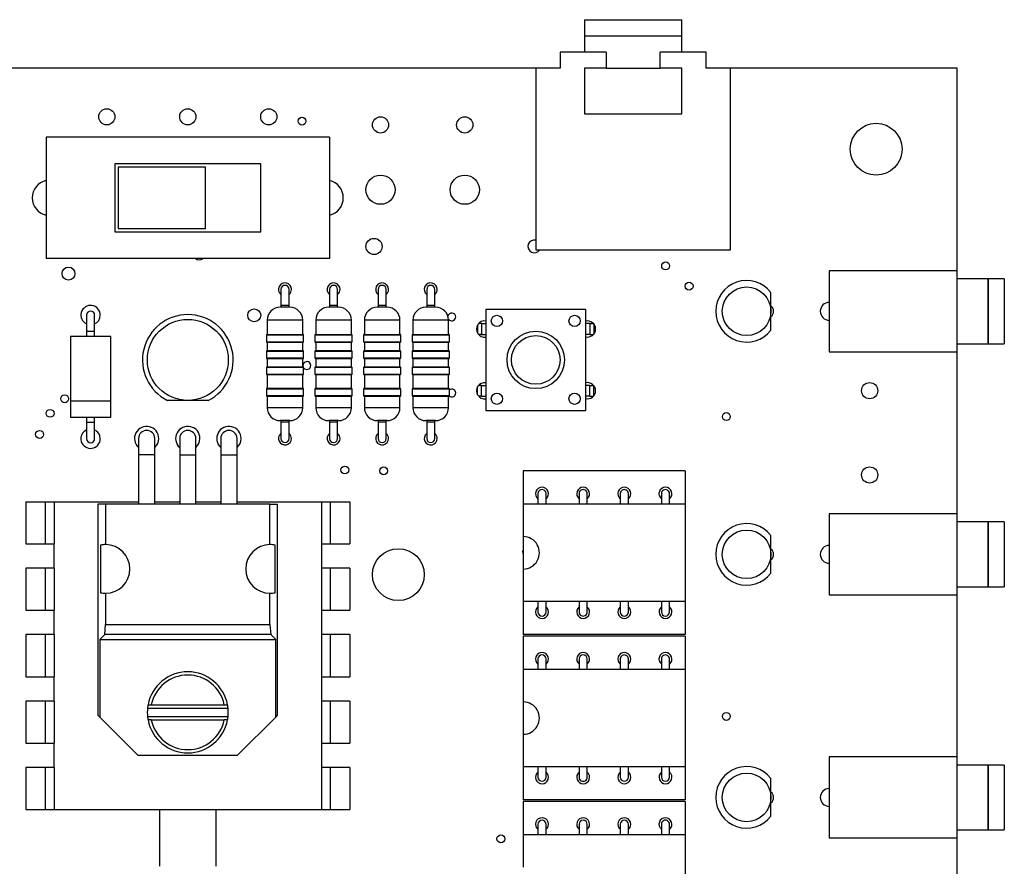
# Model space of a CAD drawing. Extents: x 55 to 156, y 79 to 220.
# Tile 4 of 4: x 95 to 156, y 167 to 220. Entities that reach past the tile are written whole.
import ezdxf

# ---------------------------------------------------------------- set-up
doc = ezdxf.new("R2010")
doc.units = 0
doc.layers.get('0').update_dxf_attribs({"linetype": 'CONTINUOUS'})

msp = doc.modelspace()

# ---------------------------------------------------------------- linework, layer by layer
at = {"color": 7, "linetype": 'CONTINUOUS'}
for p, q in [((129.97, 219.58), (129.97, 218.572)), ((135.968, 218.572), (135.968, 219.58)), ((129.969, 218.587), (129.969, 217.58)), ((135.969, 217.58), (135.969, 218.587)), ((128.469, 217.58), (128.469, 216.58)), ((131.311, 217.58), (128.469, 217.58)), ((131.311, 217.58), (131.311, 216.58)), ((134.628, 216.58), (134.628, 217.58)), ((137.469, 217.58), (134.628, 217.58)), ((137.469, 216.58), (137.469, 217.58)), ((128.469, 216.588), (57.971, 216.588)), ((128.469, 216.58), (126.969, 216.58)), ((126.969, 216.58), (126.969, 205.38)), ((129.969, 216.58), (129.969, 213.78)), ((131.311, 216.58), (129.969, 216.58)), ((135.969, 216.58), (134.628, 216.58)), ((135.969, 213.78), (135.969, 216.58)), ((152.971, 216.588), (137.469, 216.588)), ((138.969, 216.579), (137.469, 216.58)), ((138.969, 205.379), (138.969, 216.579)), ((152.971, 204.087), (152.971, 216.588)), ((129.969, 213.78), (135.969, 213.78)), ((114.221, 212.338), (96.721, 212.338)), ((96.721, 212.338), (96.721, 204.838)), ((114.221, 212.338), (114.221, 204.838)), ((109.971, 210.688), (100.971, 210.688)), ((100.971, 210.688), (100.971, 206.488)), ((106.571, 210.488), (101.171, 210.488)), ((101.171, 210.488), (101.171, 206.688)), ((106.571, 206.688), (106.571, 210.488)), ((109.971, 206.488), (109.971, 210.688)), ((101.171, 206.688), (106.571, 206.688)), ((100.971, 206.488), (109.971, 206.488)), ((126.969, 205.38), (138.969, 205.379)), ((114.221, 204.838), (96.721, 204.838)), ((145.072, 204.087), (145.072, 199.087)), ((152.972, 204.087), (145.072, 204.087)), ((152.972, 199.087), (152.972, 204.087)), ((154.872, 203.587), (152.972, 203.587)), ((154.872, 203.587), (154.872, 199.587)), ((155.882, 203.587), (154.882, 203.587)), ((154.882, 203.587), (154.882, 199.587)), ((155.882, 203.587), (155.882, 199.587)), ((111.221, 202.938), (111.221, 201.938)), ((111.721, 201.938), (111.721, 202.938)), ((114.221, 202.938), (114.221, 201.938)), ((114.721, 201.938), (114.721, 202.938)), ((117.221, 202.938), (117.221, 201.938)), ((117.721, 201.938), (117.721, 202.938)), ((120.221, 202.938), (120.221, 201.938)), ((120.721, 201.938), (120.721, 202.938)), ((141.471, 201.588), (141.471, 202.754)), ((111.771, 201.838), (111.171, 201.838)), ((111.221, 201.938), (111.221, 201.838)), ((111.721, 201.838), (111.721, 201.938)), ((114.771, 201.838), (114.171, 201.838)), ((114.221, 201.938), (114.221, 201.838)), ((114.721, 201.838), (114.721, 201.938)), ((117.771, 201.838), (117.171, 201.838)), ((117.221, 201.938), (117.221, 201.838)), ((117.721, 201.838), (117.721, 201.938)), ((120.771, 201.838), (120.171, 201.838)), ((120.221, 201.938), (120.221, 201.838)), ((120.721, 201.838), (120.721, 201.938)), ((99.221, 201.348), (99.221, 200.348)), ((99.721, 200.348), (99.721, 201.348)), ((130.036, 201.704), (123.876, 201.704)), ((123.876, 201.704), (123.876, 195.474)), ((130.036, 195.474), (130.036, 201.704)), ((141.471, 200.422), (141.471, 201.588)), ((110.371, 201.038), (110.371, 200.161)), ((112.571, 200.161), (112.571, 201.038)), ((113.371, 201.038), (113.371, 200.161)), ((115.571, 200.161), (115.571, 201.038)), ((116.371, 201.038), (116.371, 200.161)), ((118.571, 200.161), (118.571, 201.038)), ((119.371, 201.038), (119.371, 200.161)), ((121.571, 200.161), (121.571, 201.038)), ((123.363, 200.742), (123.363, 200.244)), ((123.61, 200.824), (123.421, 200.824)), ((123.61, 200.824), (123.876, 200.824)), ((123.61, 200.824), (123.61, 200.164)), ((130.303, 200.824), (130.036, 200.824)), ((130.303, 200.824), (130.303, 200.164)), ((130.303, 200.824), (130.522, 200.824)), ((130.55, 200.789), (130.55, 200.197)), ((98.221, 200.038), (98.221, 195.988)), ((100.721, 200.038), (98.221, 200.038)), ((99.221, 200.348), (99.221, 200.038)), ((99.721, 200.038), (99.721, 200.348)), ((100.721, 195.988), (100.721, 200.038)), ((110.321, 200.111), (110.321, 199.711)), ((110.371, 200.161), (112.571, 200.161)), ((112.621, 199.711), (112.621, 200.111)), ((113.321, 200.111), (113.321, 199.711)), ((113.371, 200.161), (115.571, 200.161)), ((115.621, 199.711), (115.621, 200.111)), ((116.321, 200.111), (116.321, 199.711)), ((116.371, 200.161), (118.571, 200.161)), ((118.621, 199.711), (118.621, 200.111)), ((119.321, 200.111), (119.321, 199.711)), ((119.371, 200.161), (121.571, 200.161)), ((121.621, 199.711), (121.621, 200.111)), ((123.61, 200.164), (123.42, 200.164)), ((123.61, 200.164), (123.876, 200.164)), ((130.303, 200.164), (130.036, 200.164)), ((130.303, 200.164), (130.522, 200.164)), ((110.371, 199.661), (110.371, 199.161)), ((112.571, 199.661), (110.371, 199.661)), ((112.571, 199.161), (112.571, 199.661)), ((113.371, 199.661), (113.371, 199.161)), ((115.571, 199.661), (113.371, 199.661)), ((115.571, 199.161), (115.571, 199.661)), ((116.371, 199.661), (116.371, 199.161)), ((118.571, 199.661), (116.371, 199.661)), ((118.571, 199.161), (118.571, 199.661)), ((119.371, 199.661), (119.371, 199.161)), ((121.571, 199.661), (119.371, 199.661)), ((121.571, 199.161), (121.571, 199.661)), ((152.972, 199.587), (154.872, 199.587)), ((154.882, 199.587), (155.882, 199.587)), ((110.321, 199.111), (110.321, 198.711)), ((110.371, 199.161), (112.571, 199.161)), ((112.621, 198.711), (112.621, 199.111)), ((113.321, 199.111), (113.321, 198.711)), ((113.371, 199.161), (115.571, 199.161)), ((115.621, 198.711), (115.621, 199.111)), ((116.321, 199.111), (116.321, 198.711)), ((116.371, 199.161), (118.571, 199.161)), ((118.621, 198.711), (118.621, 199.111)), ((119.321, 199.111), (119.321, 198.711)), ((119.371, 199.161), (121.571, 199.161)), ((121.621, 198.711), (121.621, 199.111)), ((145.072, 199.087), (152.972, 199.087)), ((152.971, 189.087), (152.971, 199.087)), ((110.371, 198.661), (110.371, 198.161)), ((112.571, 198.661), (110.371, 198.661)), ((112.571, 198.161), (112.571, 198.661)), ((113.371, 198.661), (113.371, 198.161)), ((115.571, 198.661), (113.371, 198.661)), ((115.571, 198.161), (115.571, 198.661)), ((116.371, 198.661), (116.371, 198.161)), ((118.571, 198.661), (116.371, 198.661)), ((118.571, 198.161), (118.571, 198.661)), ((119.371, 198.661), (119.371, 198.161)), ((121.571, 198.661), (119.371, 198.661)), ((121.571, 198.161), (121.571, 198.661)), ((110.321, 198.111), (110.321, 197.711)), ((110.371, 198.161), (112.571, 198.161)), ((110.371, 197.661), (110.371, 196.838)), ((112.571, 197.661), (110.371, 197.661)), ((112.571, 196.838), (112.571, 197.661)), ((112.621, 197.711), (112.621, 198.111)), ((113.321, 198.111), (113.321, 197.711)), ((113.371, 198.161), (115.571, 198.161)), ((113.371, 197.661), (113.371, 196.838)), ((115.571, 197.661), (113.371, 197.661)), ((115.571, 196.838), (115.571, 197.661)), ((115.621, 197.711), (115.621, 198.111)), ((116.321, 198.111), (116.321, 197.711)), ((116.371, 198.161), (118.571, 198.161)), ((116.371, 197.661), (116.371, 196.838)), ((118.571, 197.661), (116.371, 197.661)), ((118.571, 196.838), (118.571, 197.661)), ((118.621, 197.711), (118.621, 198.111)), ((119.321, 198.111), (119.321, 197.711)), ((119.371, 198.161), (121.571, 198.161)), ((119.371, 197.661), (119.371, 196.838)), ((121.571, 197.661), (119.371, 197.661)), ((121.571, 196.838), (121.571, 197.661)), ((121.621, 197.711), (121.621, 198.111)), ((123.61, 197.014), (123.421, 197.014)), ((123.61, 197.014), (123.876, 197.014)), ((123.61, 196.354), (123.61, 197.014)), ((130.303, 197.014), (130.036, 197.014)), ((130.303, 196.354), (130.303, 197.014)), ((130.303, 197.014), (130.522, 197.014)), ((130.55, 196.387), (130.55, 196.979)), ((110.321, 196.788), (110.321, 196.388)), ((110.371, 196.838), (112.571, 196.838)), ((112.621, 196.388), (112.621, 196.788)), ((113.321, 196.788), (113.321, 196.388)), ((113.371, 196.838), (115.571, 196.838)), ((115.621, 196.388), (115.621, 196.788)), ((116.321, 196.788), (116.321, 196.388)), ((116.371, 196.838), (118.571, 196.838)), ((118.621, 196.388), (118.621, 196.788)), ((119.321, 196.788), (119.321, 196.388)), ((119.371, 196.838), (121.571, 196.838)), ((121.621, 196.388), (121.621, 196.788)), ((123.363, 196.434), (123.363, 196.932)), ((123.61, 196.354), (123.42, 196.354)), ((123.61, 196.354), (123.876, 196.354)), ((130.303, 196.354), (130.036, 196.354)), ((130.303, 196.354), (130.522, 196.354)), ((98.222, 196.088), (98.222, 195.038)), ((100.721, 195.038), (100.721, 196.088)), ((105.474, 196.085), (104.213, 196.085)), ((106.735, 196.085), (105.474, 196.085)), ((110.371, 196.338), (110.371, 195.638)), ((112.571, 196.338), (110.371, 196.338)), ((112.571, 195.638), (112.571, 196.338)), ((113.371, 196.338), (113.371, 195.638)), ((115.571, 196.338), (113.371, 196.338)), ((115.571, 195.638), (115.571, 196.338)), ((116.371, 196.338), (116.371, 195.638)), ((118.571, 196.338), (116.371, 196.338)), ((118.571, 195.638), (118.571, 196.338)), ((119.371, 196.338), (119.371, 195.638)), ((121.571, 196.338), (119.371, 196.338)), ((121.571, 195.638), (121.571, 196.338)), ((123.876, 195.474), (130.036, 195.474)), ((100.721, 195.038), (98.222, 195.038)), ((99.221, 195.038), (99.221, 194.728)), ((99.221, 194.728), (99.221, 193.728)), ((99.721, 194.728), (99.721, 195.038)), ((99.721, 193.728), (99.721, 194.728)), ((111.771, 194.838), (111.171, 194.838)), ((111.221, 194.838), (111.221, 194.738)), ((111.221, 194.738), (111.221, 193.738)), ((111.721, 194.738), (111.721, 194.838)), ((111.721, 193.738), (111.721, 194.738)), ((114.771, 194.838), (114.171, 194.838)), ((114.221, 194.838), (114.221, 194.738)), ((114.221, 194.738), (114.221, 193.738)), ((114.721, 194.738), (114.721, 194.838)), ((114.721, 193.738), (114.721, 194.738)), ((117.771, 194.838), (117.171, 194.838)), ((117.221, 194.838), (117.221, 194.738)), ((117.221, 194.738), (117.221, 193.738)), ((117.721, 194.738), (117.721, 194.838)), ((117.721, 193.738), (117.721, 194.738)), ((120.771, 194.838), (120.171, 194.838)), ((120.221, 194.838), (120.221, 194.738)), ((120.221, 194.738), (120.221, 193.738)), ((120.721, 194.738), (120.721, 194.838)), ((120.721, 193.738), (120.721, 194.738)), ((102.431, 193.738), (102.431, 192.738)), ((103.431, 192.738), (103.431, 193.738)), ((104.971, 193.738), (104.971, 192.738)), ((105.971, 192.738), (105.971, 193.738)), ((107.511, 193.738), (107.511, 192.738)), ((108.511, 192.738), (108.511, 193.738)), ((102.431, 192.738), (102.431, 189.688)), ((103.431, 189.688), (103.431, 192.738)), ((104.971, 192.738), (104.971, 189.688)), ((105.971, 189.688), (105.971, 192.738)), ((107.511, 192.738), (107.511, 189.688)), ((108.511, 189.688), (108.511, 192.738)), ((136.18, 191.734), (126.18, 191.733)), ((126.18, 191.733), (126.18, 189.683)), ((136.18, 191.734), (136.18, 189.684)), ((127.09, 190.333), (127.09, 189.683)), ((127.59, 189.683), (127.59, 190.333)), ((129.63, 190.333), (129.63, 189.683)), ((130.13, 189.683), (130.13, 190.333)), ((132.17, 190.333), (132.17, 189.683)), ((132.67, 189.683), (132.67, 190.333)), ((134.71, 190.333), (134.71, 189.683)), ((135.21, 189.683), (135.21, 190.333)), ((95.471, 189.838), (95.471, 187.238)), ((95.471, 189.838), (96.674, 189.838)), ((96.674, 189.838), (96.674, 187.238)), ((96.674, 189.838), (97.221, 189.838)), ((97.221, 189.838), (97.221, 187.238)), ((97.221, 189.838), (102.431, 189.838)), ((99.923, 189.688), (99.923, 176.661)), ((100.396, 189.688), (99.923, 189.688)), ((100.396, 189.688), (100.396, 187.188)), ((110.546, 189.688), (100.396, 189.688)), ((103.431, 189.838), (104.971, 189.838)), ((105.971, 189.838), (107.511, 189.838)), ((108.511, 189.838), (113.721, 189.838)), ((110.546, 187.188), (110.546, 189.688)), ((110.546, 189.688), (111.019, 189.688)), ((111.019, 176.661), (111.019, 189.688)), ((113.721, 189.838), (113.721, 187.238)), ((113.721, 189.838), (114.268, 189.838)), ((114.268, 189.838), (114.268, 187.238)), ((114.268, 189.838), (115.471, 189.838)), ((115.471, 189.838), (115.471, 187.238)), ((136.18, 189.684), (126.18, 189.683)), ((126.18, 189.683), (126.181, 187.683)), ((136.18, 189.684), (136.181, 183.684)), ((145.072, 189.087), (145.072, 184.087)), ((152.972, 189.087), (145.072, 189.087)), ((152.972, 184.087), (152.972, 189.087)), ((154.872, 188.587), (152.972, 188.587)), ((154.872, 188.587), (154.872, 184.587)), ((155.882, 188.587), (154.882, 188.587)), ((154.882, 188.587), (154.882, 184.587)), ((155.882, 188.587), (155.882, 184.587)), ((95.471, 187.238), (96.674, 187.238)), ((96.674, 187.238), (97.221, 187.238)), ((97.221, 185.738), (97.221, 187.238)), ((113.721, 187.238), (114.268, 187.238)), ((113.721, 187.238), (113.721, 185.738)), ((114.268, 187.238), (115.471, 187.238)), ((126.181, 187.683), (126.181, 185.683)), ((141.471, 186.588), (141.471, 187.754)), ((100.081, 187.155), (100.081, 184.222)), ((110.862, 184.222), (110.862, 187.155)), ((141.471, 185.422), (141.471, 186.588)), ((96.674, 185.738), (95.471, 185.738)), ((95.471, 185.738), (95.471, 183.138)), ((96.674, 185.738), (96.674, 183.138)), ((97.221, 185.738), (96.674, 185.738)), ((97.221, 185.738), (97.221, 183.138)), ((113.721, 185.738), (113.721, 183.138)), ((114.268, 185.738), (113.721, 185.738)), ((114.268, 185.738), (114.268, 183.138)), ((115.471, 185.738), (114.268, 185.738)), ((115.471, 185.738), (115.471, 183.138)), ((126.181, 185.683), (126.181, 183.683)), ((152.972, 184.587), (154.872, 184.587)), ((154.882, 184.587), (155.882, 184.587)), ((100.396, 184.188), (100.396, 182.25)), ((110.546, 182.25), (110.546, 184.188)), ((136.181, 183.684), (126.181, 183.683)), ((126.181, 183.683), (126.181, 181.633)), ((127.091, 183.683), (127.091, 183.033)), ((127.591, 183.033), (127.591, 183.683)), ((129.631, 183.683), (129.631, 183.033)), ((130.131, 183.033), (130.131, 183.683)), ((132.171, 183.683), (132.171, 183.033)), ((132.671, 183.033), (132.671, 183.683)), ((134.711, 183.683), (134.711, 183.033)), ((135.211, 183.033), (135.211, 183.683)), ((136.181, 183.684), (136.181, 181.634)), ((145.072, 184.087), (152.972, 184.087)), ((152.971, 174.087), (152.971, 184.087)), ((95.471, 183.138), (96.674, 183.138)), ((96.674, 183.138), (97.221, 183.138)), ((97.221, 181.638), (97.221, 183.138)), ((113.721, 183.138), (114.268, 183.138)), ((113.721, 183.138), (113.721, 181.638)), ((114.268, 183.138), (115.471, 183.138)), ((100.344, 181.636), (100.396, 182.25)), ((100.396, 182.25), (110.546, 182.25)), ((110.546, 182.25), (110.599, 181.636)), ((95.471, 181.638), (95.471, 179.038)), ((96.674, 181.638), (95.471, 181.638)), ((96.674, 181.638), (96.674, 179.038)), ((97.221, 181.638), (96.674, 181.638)), ((97.221, 181.638), (97.221, 179.038)), ((100.344, 181.636), (100.039, 181.331)), ((100.039, 181.331), (100.039, 176.545)), ((100.039, 181.331), (110.904, 181.331)), ((110.599, 181.636), (100.344, 181.636)), ((110.599, 181.636), (110.904, 181.331)), ((110.904, 176.545), (110.904, 181.331)), ((114.268, 181.638), (113.721, 181.638)), ((113.721, 181.638), (113.721, 179.038)), ((114.268, 181.638), (114.268, 179.038)), ((115.471, 181.638), (114.268, 181.638)), ((115.471, 181.638), (115.471, 179.038)), ((136.18, 181.534), (126.18, 181.533)), ((126.18, 181.533), (126.18, 179.483)), ((136.181, 181.634), (126.181, 181.633)), ((136.18, 181.534), (136.18, 179.484)), ((127.09, 180.133), (127.09, 179.483)), ((127.59, 179.483), (127.59, 180.133)), ((129.63, 180.133), (129.63, 179.483)), ((130.13, 179.483), (130.13, 180.133)), ((132.17, 180.133), (132.17, 179.483)), ((132.67, 179.483), (132.67, 180.133)), ((134.71, 180.133), (134.71, 179.483)), ((135.21, 179.483), (135.21, 180.133)), ((136.18, 179.484), (126.18, 179.483)), ((126.18, 179.483), (126.181, 177.483)), ((136.18, 179.484), (136.181, 173.484)), ((95.471, 179.038), (96.674, 179.038)), ((96.674, 179.038), (97.221, 179.038)), ((97.221, 177.538), (97.221, 179.038)), ((113.721, 179.038), (114.268, 179.038)), ((113.721, 179.038), (113.721, 177.538)), ((114.268, 179.038), (115.471, 179.038)), ((95.471, 177.538), (95.471, 174.938)), ((96.674, 177.538), (95.471, 177.538)), ((96.674, 177.538), (96.674, 174.938)), ((97.221, 177.538), (96.674, 177.538)), ((97.221, 177.538), (97.221, 174.938)), ((113.721, 177.538), (113.721, 174.938)), ((114.268, 177.538), (113.721, 177.538)), ((114.268, 177.538), (114.268, 174.938)), ((115.471, 177.538), (114.268, 177.538)), ((115.471, 177.538), (115.471, 174.938)), ((102.986, 177.104), (107.957, 177.104)), ((103.015, 177.304), (103.219, 177.304)), ((103.219, 177.304), (107.724, 177.304)), ((107.724, 177.304), (107.928, 177.304)), ((126.181, 177.483), (126.181, 175.483)), ((99.923, 176.661), (100.039, 176.545)), ((100.039, 176.545), (102.396, 174.188)), ((102.986, 176.573), (107.957, 176.573)), ((103.219, 176.373), (103.015, 176.373)), ((103.219, 176.373), (107.724, 176.373)), ((107.928, 176.373), (107.724, 176.373)), ((108.546, 174.188), (110.904, 176.545)), ((110.904, 176.545), (111.019, 176.661)), ((126.181, 175.483), (126.181, 173.483)), ((95.471, 174.938), (96.674, 174.938)), ((96.674, 174.938), (97.221, 174.938)), ((97.221, 173.438), (97.221, 174.938)), ((113.721, 174.938), (114.268, 174.938)), ((113.721, 174.938), (113.721, 173.438)), ((114.268, 174.938), (115.471, 174.938)), ((102.396, 174.188), (108.546, 174.188)), ((152.972, 174.087), (145.072, 174.087)), ((145.072, 174.087), (145.072, 169.087)), ((152.972, 169.087), (152.972, 174.087)), ((96.674, 173.438), (95.471, 173.438)), ((95.471, 173.438), (95.471, 170.838)), ((96.674, 173.438), (96.674, 170.838)), ((97.221, 173.438), (96.674, 173.438)), ((97.221, 173.438), (97.221, 170.838)), ((113.721, 173.438), (113.721, 170.838)), ((114.268, 173.438), (113.721, 173.438)), ((114.268, 173.438), (114.268, 170.838)), ((115.471, 173.438), (114.268, 173.438)), ((115.471, 173.438), (115.471, 170.838)), ((136.181, 173.484), (126.181, 173.483)), ((126.181, 173.483), (126.181, 171.433)), ((127.091, 173.483), (127.091, 172.833)), ((127.591, 172.833), (127.591, 173.483)), ((129.631, 173.483), (129.631, 172.833)), ((130.131, 172.833), (130.131, 173.483)), ((132.171, 173.483), (132.171, 172.833)), ((132.671, 172.833), (132.671, 173.483)), ((134.711, 173.483), (134.711, 172.833)), ((135.211, 172.833), (135.211, 173.483)), ((136.181, 173.484), (136.181, 171.434)), ((154.872, 173.587), (152.972, 173.587)), ((154.872, 173.587), (154.872, 169.587)), ((155.882, 173.587), (154.882, 173.587)), ((154.882, 173.587), (154.882, 169.587)), ((155.882, 173.587), (155.882, 169.587)), ((141.471, 171.588), (141.471, 172.754)), ((136.181, 171.434), (126.181, 171.433)), ((141.471, 170.422), (141.471, 171.588)), ((95.471, 170.838), (96.674, 170.838)), ((96.674, 170.838), (97.221, 170.838)), ((97.221, 170.838), (113.721, 170.838)), ((103.721, 170.838), (103.721, 167.338)), ((107.221, 167.338), (107.221, 170.838)), ((113.721, 170.838), (114.268, 170.838)), ((114.268, 170.838), (115.471, 170.838)), ((136.18, 171.334), (126.18, 171.333)), ((126.18, 171.333), (126.18, 169.283)), ((136.18, 171.334), (136.18, 169.284)), ((127.09, 169.933), (127.09, 169.283)), ((127.59, 169.283), (127.59, 169.933)), ((129.63, 169.933), (129.63, 169.283)), ((130.13, 169.283), (130.13, 169.933)), ((132.17, 169.933), (132.17, 169.283)), ((132.67, 169.283), (132.67, 169.933)), ((134.71, 169.933), (134.71, 169.283)), ((135.21, 169.283), (135.21, 169.933)), ((136.18, 169.284), (126.18, 169.283)), ((126.18, 169.283), (126.181, 167.283)), ((136.18, 169.284), (136.181, 163.284)), ((145.072, 169.087), (152.972, 169.087)), ((152.971, 159.087), (152.971, 169.087)), ((152.972, 169.587), (154.872, 169.587)), ((154.882, 169.587), (155.882, 169.587))]:
    msp.add_line(p, q, dxfattribs=at)
at = {"color": 8, "linetype": 'CONTINUOUS'}
for p, q in [((111.721, 201.938), (111.221, 201.938)), ((114.721, 201.938), (114.221, 201.938)), ((117.721, 201.938), (117.221, 201.938)), ((120.721, 201.938), (120.221, 201.938)), ((112.571, 201.038), (110.371, 201.038)), ((115.571, 201.038), (113.371, 201.038)), ((118.571, 201.038), (116.371, 201.038)), ((121.571, 201.038), (119.371, 201.038)), ((99.721, 200.348), (99.221, 200.348)), ((112.621, 200.111), (110.321, 200.111)), ((115.621, 200.111), (113.321, 200.111)), ((118.621, 200.111), (116.321, 200.111)), ((121.621, 200.111), (119.321, 200.111)), ((110.321, 199.711), (112.621, 199.711)), ((113.321, 199.711), (115.621, 199.711)), ((116.321, 199.711), (118.621, 199.711)), ((119.321, 199.711), (121.621, 199.711)), ((112.621, 199.111), (110.321, 199.111)), ((115.621, 199.111), (113.321, 199.111)), ((118.621, 199.111), (116.321, 199.111)), ((121.621, 199.111), (119.321, 199.111)), ((110.321, 198.711), (112.621, 198.711)), ((113.321, 198.711), (115.621, 198.711)), ((116.321, 198.711), (118.621, 198.711)), ((119.321, 198.711), (121.621, 198.711)), ((112.621, 198.111), (110.321, 198.111)), ((110.321, 197.711), (112.621, 197.711)), ((115.621, 198.111), (113.321, 198.111)), ((113.321, 197.711), (115.621, 197.711)), ((118.621, 198.111), (116.321, 198.111)), ((116.321, 197.711), (118.621, 197.711)), ((121.621, 198.111), (119.321, 198.111)), ((119.321, 197.711), (121.621, 197.711)), ((112.621, 196.788), (110.321, 196.788)), ((110.321, 196.388), (112.621, 196.388)), ((115.621, 196.788), (113.321, 196.788)), ((113.321, 196.388), (115.621, 196.388)), ((118.621, 196.788), (116.321, 196.788)), ((116.321, 196.388), (118.621, 196.388)), ((121.621, 196.788), (119.321, 196.788)), ((119.321, 196.388), (121.621, 196.388)), ((100.721, 196.038), (98.222, 196.038)), ((112.571, 195.638), (110.371, 195.638)), ((115.571, 195.638), (113.371, 195.638)), ((118.571, 195.638), (116.371, 195.638)), ((121.571, 195.638), (119.371, 195.638)), ((99.721, 194.728), (99.221, 194.728)), ((111.721, 194.738), (111.221, 194.738)), ((114.721, 194.738), (114.221, 194.738)), ((117.721, 194.738), (117.221, 194.738)), ((120.721, 194.738), (120.221, 194.738)), ((103.431, 192.738), (102.431, 192.738)), ((104.971, 192.738), (105.971, 192.738)), ((107.511, 192.738), (108.511, 192.738))]:
    msp.add_line(p, q, dxfattribs=at)
at = {"color": 7, "linetype": 'CONTINUOUS'}
for points in [[(129.97, 219.58), (130.032, 219.58), (130.213, 219.58), (130.508, 219.58), (130.903, 219.58), (131.383, 219.58), (131.928, 219.58), (132.515, 219.58), (133.121, 219.58), (133.721, 219.58), (134.29, 219.58), (134.805, 219.58), (135.245, 219.58), (135.591, 219.58), (135.831, 219.58), (135.953, 219.58), (135.968, 219.58)], [(131.311, 216.58), (131.693, 216.58), (132.103, 216.58), (132.532, 216.58), (132.969, 216.58), (133.407, 216.58), (133.835, 216.58), (134.245, 216.58), (134.628, 216.58)]]:
    msp.add_lwpolyline(points, dxfattribs=at)
at = {"color": 8, "linetype": 'CONTINUOUS'}
msp.add_lwpolyline([(129.97, 218.58), (130.199, 218.58), (130.849, 218.58), (131.822, 218.58), (132.969, 218.58), (134.117, 218.58), (135.09, 218.58), (135.74, 218.58), (135.968, 218.58)], dxfattribs=at)
at = {"color": 7, "linetype": 'CONTINUOUS'}
for centre, radius in [((100.471, 213.588), 0.5), ((105.471, 213.588), 0.5), ((110.471, 213.588), 0.5), ((112.522, 213.321), 0.243), ((117.371, 213.088), 0.5), ((122.571, 213.088), 0.5), ((147.971, 211.588), 1.6), ((117.371, 209.088), 0.9), ((122.571, 209.088), 0.9), ((116.971, 205.588), 0.5), ((98.107, 203.91), 0.4), ((134.971, 204.388), 0.243), ((136.421, 203.138), 0.243), ((139.971, 201.588), 1.5), ((109.571, 201.338), 0.4), ((124.556, 200.989), 0.35), ((129.356, 200.989), 0.35), ((105.474, 198.585), 2.5), ((126.956, 198.589), 1.775), ((126.956, 198.589), 1.5), ((147.571, 196.688), 0.5), ((97.871, 196.188), 0.243), ((124.556, 196.189), 0.35), ((129.356, 196.189), 0.35), ((96.971, 195.288), 0.243), ((138.721, 195.088), 0.243), ((96.321, 193.988), 0.243), ((115.168, 191.793), 0.243), ((117.562, 191.741), 0.243), ((147.571, 191.488), 0.5), ((139.971, 186.588), 1.5), ((118.471, 185.338), 1.6), ((138.721, 176.588), 0.243), ((139.971, 171.588), 1.5), ((124.803, 169.034), 0.243)]:
    msp.add_circle(centre, radius, dxfattribs=at)
for centre, radius, start, end in [((96.971, 208.588), 1.1, 103.13656, 256.86344), ((113.971, 208.588), 1.1, 0, 76.86344), ((113.971, 208.588), 1.1, 283.13656, 0), ((126.871, 205.588), 0.4, 75.88879, 328.62123), ((106.18, 205.159), 0.4, 233.3455, 306.6545), ((111.471, 202.938), 0.4, 0, 231.31781), ((111.471, 202.938), 0.25, 0, 180), ((114.471, 202.938), 0.4, 0, 231.31781), ((114.471, 202.938), 0.25, 0, 180), ((117.471, 202.938), 0.4, 0, 231.31781), ((117.471, 202.938), 0.25, 0, 180), ((120.471, 202.938), 0.4, 0, 231.31781), ((120.471, 202.938), 0.25, 0, 180), ((139.971, 201.588), 1.9, 37.86365, 322.13635), ((111.471, 202.938), 0.4, 308.68219, 0), ((114.471, 202.938), 0.4, 308.68219, 0), ((117.471, 202.938), 0.4, 308.68219, 0), ((120.471, 202.938), 0.4, 308.68219, 0), ((99.471, 201.348), 0.6, 0, 245.37568), ((111.171, 201.038), 0.8, 90, 180), ((111.771, 201.038), 0.8, 0, 90), ((114.171, 201.038), 0.8, 90, 180), ((114.771, 201.038), 0.8, 0, 90), ((117.171, 201.038), 0.8, 90, 180), ((117.771, 201.038), 0.8, 0, 90), ((120.171, 201.038), 0.8, 90, 180), ((120.771, 201.038), 0.8, 0, 90), ((141.241, 201.588), 0.4, 0, 54.90037), ((145.072, 201.587), 0.55, 90.01042, 269.98958), ((99.471, 201.348), 0.25, 0, 180), ((99.471, 201.348), 0.6, 294.62432, 0), ((105.474, 198.585), 2.8, 296.7655, 243.2345), ((121.771, 201.238), 0.243, 0, 169.16037), ((121.771, 201.238), 0.243, 213.4595, 0), ((141.241, 201.588), 0.25, 336.92608, 23.07392), ((141.241, 201.588), 0.4, 305.09963, 0), ((123.796, 200.493), 0.5, 80.81016, 279.18984), ((130.146, 200.493), 0.5, 0, 102.72629), ((110.371, 200.111), 0.05, 90, 180), ((112.571, 200.111), 0.05, 0, 90), ((113.371, 200.111), 0.05, 90, 180), ((115.571, 200.111), 0.05, 0, 90), ((116.371, 200.111), 0.05, 90, 180), ((118.571, 200.111), 0.05, 0, 90), ((119.371, 200.111), 0.05, 90, 180), ((121.571, 200.111), 0.05, 0, 90), ((130.146, 200.493), 0.5, 257.27371, 0), ((110.371, 199.711), 0.05, 180, 270), ((112.571, 199.711), 0.05, 270, 0), ((113.371, 199.711), 0.05, 180, 270), ((115.571, 199.711), 0.05, 270, 0), ((116.371, 199.711), 0.05, 180, 270), ((118.571, 199.711), 0.05, 270, 0), ((119.371, 199.711), 0.05, 180, 270), ((121.571, 199.711), 0.05, 270, 0), ((110.371, 199.111), 0.05, 90, 180), ((112.571, 199.111), 0.05, 0, 90), ((113.371, 199.111), 0.05, 90, 180), ((115.571, 199.111), 0.05, 0, 90), ((116.371, 199.111), 0.05, 90, 180), ((118.571, 199.111), 0.05, 0, 90), ((119.371, 199.111), 0.05, 90, 180), ((121.571, 199.111), 0.05, 0, 90), ((110.371, 198.711), 0.05, 180, 270), ((112.571, 198.711), 0.05, 270, 0), ((112.821, 198.238), 0.243, 0, 199.65135), ((112.821, 198.238), 0.243, 214.60919, 0), ((113.371, 198.711), 0.05, 180, 270), ((115.571, 198.711), 0.05, 270, 0), ((116.371, 198.711), 0.05, 180, 270), ((118.571, 198.711), 0.05, 270, 0), ((119.371, 198.711), 0.05, 180, 270), ((121.571, 198.711), 0.05, 270, 0), ((110.371, 198.111), 0.05, 90, 180), ((110.371, 197.711), 0.05, 180, 270), ((112.571, 198.111), 0.05, 0, 90), ((112.571, 197.711), 0.05, 270, 0), ((113.371, 198.111), 0.05, 90, 180), ((113.371, 197.711), 0.05, 180, 270), ((115.571, 198.111), 0.05, 0, 90), ((115.571, 197.711), 0.05, 270, 0), ((116.371, 198.111), 0.05, 90, 180), ((116.371, 197.711), 0.05, 180, 270), ((118.571, 198.111), 0.05, 0, 90), ((118.571, 197.711), 0.05, 270, 0), ((119.371, 198.111), 0.05, 90, 180), ((119.371, 197.711), 0.05, 180, 270), ((121.571, 198.111), 0.05, 0, 90), ((121.571, 197.711), 0.05, 270, 0), ((123.796, 196.683), 0.5, 80.81016, 279.18984), ((130.146, 196.683), 0.5, 0, 102.72629), ((110.371, 196.788), 0.05, 90, 180), ((110.371, 196.388), 0.05, 180, 270), ((112.571, 196.788), 0.05, 0, 90), ((112.571, 196.388), 0.05, 270, 0), ((113.371, 196.788), 0.05, 90, 180), ((113.371, 196.388), 0.05, 180, 270), ((115.571, 196.788), 0.05, 0, 90), ((115.571, 196.388), 0.05, 270, 0), ((116.371, 196.788), 0.05, 90, 180), ((116.371, 196.388), 0.05, 180, 270), ((118.571, 196.788), 0.05, 0, 90), ((118.571, 196.388), 0.05, 270, 0), ((119.371, 196.788), 0.05, 90, 180), ((119.371, 196.388), 0.05, 180, 270), ((121.571, 196.788), 0.05, 0, 90), ((121.571, 196.388), 0.05, 270, 0), ((121.771, 196.545), 0.243, 229.37903, 0), ((121.771, 196.545), 0.243, 0, 128.11806), ((130.146, 196.683), 0.5, 257.27371, 0), ((111.171, 195.638), 0.8, 180, 270), ((111.771, 195.638), 0.8, 270, 0), ((114.171, 195.638), 0.8, 180, 270), ((114.771, 195.638), 0.8, 270, 0), ((117.171, 195.638), 0.8, 180, 270), ((117.771, 195.638), 0.8, 270, 0), ((120.171, 195.638), 0.8, 180, 270), ((120.771, 195.638), 0.8, 270, 0), ((99.471, 193.728), 0.6, 114.62432, 0), ((99.471, 193.728), 0.6, 0, 65.37568), ((102.931, 193.738), 0.75, 0, 228.18969), ((102.931, 193.738), 0.5, 0, 180), ((105.471, 193.738), 0.75, 0, 228.18969), ((105.471, 193.738), 0.5, 0, 180), ((108.011, 193.738), 0.75, 0, 228.18969), ((108.011, 193.738), 0.5, 0, 180), ((111.471, 193.738), 0.4, 128.68219, 0), ((111.471, 193.738), 0.4, 0, 51.31781), ((114.471, 193.738), 0.4, 128.68219, 0), ((114.471, 193.738), 0.4, 0, 51.31781), ((117.471, 193.738), 0.4, 128.68219, 0), ((117.471, 193.738), 0.4, 0, 51.31781), ((120.471, 193.738), 0.4, 128.68219, 0), ((120.471, 193.738), 0.4, 0, 51.31781), ((99.471, 193.728), 0.25, 180, 0), ((102.931, 193.738), 0.75, 311.81031, 0), ((105.471, 193.738), 0.75, 311.81031, 0), ((108.011, 193.738), 0.75, 311.81031, 0), ((111.471, 193.738), 0.25, 180, 0), ((114.471, 193.738), 0.25, 180, 0), ((117.471, 193.738), 0.25, 180, 0), ((120.471, 193.738), 0.25, 180, 0), ((127.34, 190.333), 0.4, 90.00075, 231.31856), ((127.34, 190.333), 0.25, 0.00081, 180.0009), ((127.34, 190.333), 0.4, 308.68294, 90.00075), ((129.881, 190.333), 0.4, 90.00075, 231.13483), ((129.88, 190.333), 0.25, 0.00082, 180.00089), ((129.881, 190.333), 0.4, 308.49968, 90.00075), ((132.422, 190.333), 0.4, 90.00075, 230.95063), ((132.42, 190.333), 0.25, 0.00081, 180.0009), ((132.422, 190.333), 0.4, 308.31689, 90.00075), ((134.963, 190.333), 0.4, 90.00075, 230.76594), ((134.96, 190.333), 0.25, 0.00069, 180.00102), ((134.963, 190.333), 0.4, 308.13455, 90.00075), ((139.971, 186.588), 1.9, 37.86365, 322.13635), ((126.181, 186.683), 1, 270.00075, 90.00075), ((100.396, 185.688), 1.5, 90.00005, 102.13497), ((100.396, 185.688), 1.5, 270, 90), ((110.546, 185.688), 1.5, 90, 270), ((110.546, 185.688), 1.5, 77.865, 89.99996), ((126.389, 186.735), 0.243, 149.02778, 210.97372), ((141.241, 186.588), 0.4, 0, 54.90037), ((141.241, 186.588), 0.25, 336.92608, 23.07392), ((145.072, 186.587), 0.55, 90.01042, 269.98958), ((141.241, 186.588), 0.4, 305.09963, 0), ((100.396, 185.688), 1.5, 257.86569, 270.00062), ((110.546, 185.688), 1.5, 269.99937, 282.13433), ((127.341, 183.033), 0.4, 128.68294, 270.00075), ((127.341, 183.033), 0.25, 180.00068, 0.0006), ((127.341, 183.033), 0.4, 270.00075, 51.31856), ((129.882, 183.033), 0.4, 128.86667, 270.00075), ((129.881, 183.033), 0.25, 180.00054, 0.00074), ((129.882, 183.033), 0.4, 270.00075, 51.50182), ((132.423, 183.033), 0.4, 129.05087, 270.00075), ((132.421, 183.033), 0.25, 180.00073, 0.00055), ((132.423, 183.033), 0.4, 270.00075, 51.68462), ((134.964, 183.033), 0.4, 129.23556, 270.00075), ((134.961, 183.033), 0.25, 180.00116, 0.00055), ((134.964, 183.033), 0.4, 270.00075, 51.86695), ((127.34, 180.133), 0.4, 90.00075, 231.31856), ((127.34, 180.133), 0.25, 0.00095, 180.00076), ((127.34, 180.133), 0.4, 308.68294, 90.00075), ((129.881, 180.133), 0.4, 90.00075, 231.13483), ((129.88, 180.133), 0.25, 0.00096, 180.00075), ((129.881, 180.133), 0.4, 308.49968, 90.00075), ((132.422, 180.133), 0.4, 90.00075, 230.95063), ((132.42, 180.133), 0.25, 0.00053, 180.00075), ((132.422, 180.133), 0.4, 308.31689, 90.00075), ((134.963, 180.133), 0.4, 90.00075, 230.76594), ((134.96, 180.133), 0.25, 0.00055, 180.00073), ((134.963, 180.133), 0.4, 308.13455, 90.00075), ((105.471, 176.838), 2.5, 10.73225, 169.26775), ((105.471, 176.838), 2.3, 11.67809, 168.32191), ((105.471, 176.838), 2.5, 173.90255, 186.09745), ((105.471, 176.838), 2.5, 169.26733, 173.9025), ((105.472, 176.838), 2.5, 6.09723, 10.73241), ((105.471, 176.838), 2.5, 353.90255, 6.09745), ((126.181, 176.483), 1, 270.00075, 90.00075), ((105.472, 176.838), 2.5, 186.09784, 190.73233), ((105.471, 176.838), 2.5, 190.73225, 349.26775), ((105.471, 176.838), 2.3, 191.67809, 348.32191), ((105.471, 176.838), 2.5, 349.26793, 353.90242), ((139.971, 171.588), 1.9, 37.86365, 322.13635), ((127.341, 172.833), 0.4, 128.68294, 270.00075), ((127.341, 172.833), 0.25, 180.00097, 0.00074), ((127.341, 172.833), 0.4, 270.00075, 51.31856), ((129.882, 172.833), 0.4, 128.86667, 270.00075), ((129.881, 172.833), 0.25, 180.00082, 0.00088), ((129.882, 172.833), 0.4, 270.00075, 51.50182), ((132.423, 172.833), 0.4, 129.05087, 270.00075), ((132.421, 172.833), 0.25, 180.00102, 0.00069), ((132.423, 172.833), 0.4, 270.00075, 51.68462), ((134.964, 172.833), 0.4, 129.23556, 270.00075), ((134.961, 172.833), 0.25, 180.00087, 0.00083), ((134.964, 172.833), 0.4, 270.00075, 51.86695), ((145.072, 171.587), 0.55, 90.01042, 269.98958), ((141.241, 171.588), 0.4, 0, 54.90037), ((141.241, 171.588), 0.25, 336.92608, 23.07392), ((141.241, 171.588), 0.4, 305.09963, 0), ((127.34, 169.933), 0.4, 90.00075, 231.31856), ((127.34, 169.933), 0.4, 308.68294, 90.00075), ((129.881, 169.933), 0.4, 90.00075, 231.13483), ((129.881, 169.933), 0.4, 308.49968, 90.00075), ((132.422, 169.933), 0.4, 90.00075, 230.95063), ((132.422, 169.933), 0.4, 308.31689, 90.00075), ((134.963, 169.933), 0.4, 90.00075, 230.76594), ((134.963, 169.933), 0.4, 308.13455, 90.00075), ((127.34, 169.933), 0.25, 0.00066, 180.00062), ((129.88, 169.933), 0.25, 0.00068, 180.0006), ((132.42, 169.933), 0.25, 0.00067, 180.00061), ((134.96, 169.933), 0.25, 0.00055, 180.00116)]:
    msp.add_arc(centre, radius, start, end, dxfattribs=at)

doc.saveas('drawing.dxf')
